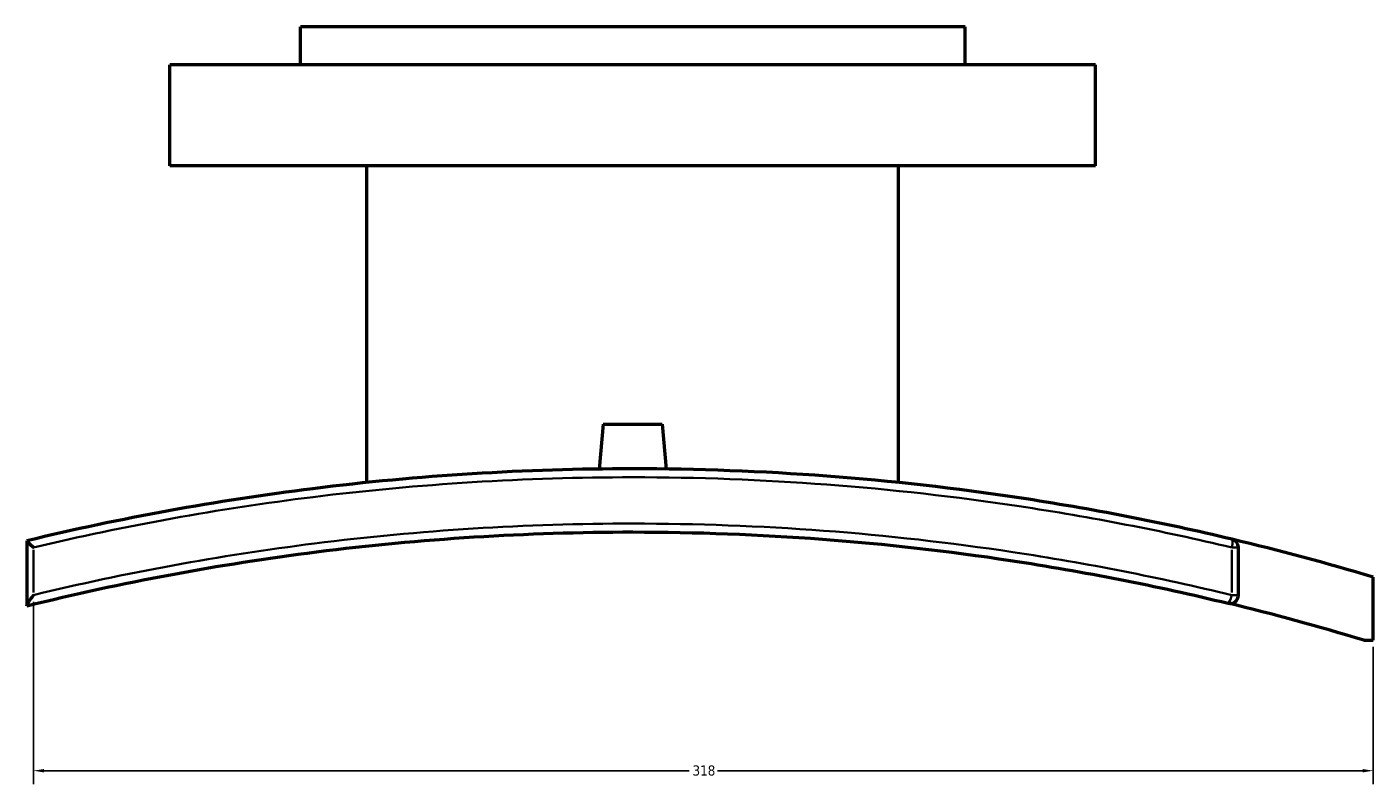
# Model space of a CAD drawing. Header units: millimetres. Extents: x -519 to 1054, y -357 to 828.
# Tile 6 of 10: x 305 to 625, y 183 to 363. Entities that reach past the tile are written whole.
import ezdxf

# ---------------------------------------------------------------- set-up
doc = ezdxf.new("R2010")
doc.units = ezdxf.units.MM
for name, color, linetype, lineweight in [('Dimension (ANSI)', 7, 'Continuous', 25), ('Visible (ANSI)', 7, 'Continuous', 50), ('Visible Narrow (ANSI)', 7, 'Continuous', 35)]:
    doc.layers.add(name, color=color, linetype=linetype, lineweight=lineweight)
doc.styles.add('Note Text (ANSI)', font='tahoma.ttf')
doc.dimstyles.new('Default - mm (ANSI)', dxfattribs={"dimtxt": 2.4, "dimasz": 2.5, "dimexe": 3.175, "dimexo": 1.6002, "dimgap": 0.8, "dimtad": 0, "dimtoh": 1, "dimdec": 0, "dimrnd": 1e-08, "dimzin": 4, "dimdsep": 46, "dimtxsty": 'Note Text (ANSI)', "dimcen": 0.09, "dimdle": 10, "dimclrd": 256, "dimclre": 256, "dimclrt": 5, "dimadec": 1, "dimazin": 1, "dimtfac": 1.27, "dimtofl": 0, "dimtmove": 0, "dimatfit": 3, "dimfxl": 1, "dimtolj": 1, "dimtzin": 4, "dimlwd": -1, "dimlwe": -1, "dimarcsym": 0})

# ---------------------------------------------------------------- blocks, each defined once
blk = doc.blocks.new('*D6')
at = {"layer": 'Defpoints', "color": 0, "transparency": 16777216}
for p in [(306.53, 228.16), (624.93, 217.43), (624.93, 186.43)]:
    blk.add_point(p, dxfattribs=at)
at = {"layer": 'Dimension (ANSI)', "transparency": 16777216}
for p, q in [((306.53, 226.56), (306.53, 183.25)), ((624.93, 215.83), (624.93, 183.25)), ((309.03, 186.43), (462.37, 186.43)), ((622.43, 186.43), (469.1, 186.43))]:
    blk.add_line(p, q, dxfattribs=at)
for points in [[(309.03, 186.84), (309.03, 186.01), (306.53, 186.43)], [(622.43, 186.84), (622.43, 186.01), (624.93, 186.43)]]:
    blk.add_solid(points, dxfattribs=at)
at = {"layer": 'Dimension (ANSI)', "color": 5, "transparency": 16777216, "insert": (463.17, 187.68), "char_height": 2.4, "attachment_point": 1, "style": 'Note Text (ANSI)'}
blk.add_mtext('\\A1;318', dxfattribs=at)

msp = doc.modelspace()

# ---------------------------------------------------------------- linework, layer by layer
at = {"layer": 'Visible (ANSI)'}
for p, q in [((527.93, 363.15), (369.93, 363.15)), ((369.93, 354.15), (369.93, 363.15)), ((527.93, 354.15), (527.93, 363.15)), ((558.93, 354.15), (338.93, 354.15)), ((338.93, 330.15), (338.93, 354.15)), ((558.93, 330.15), (558.93, 354.15)), ((558.93, 330.15), (338.93, 330.15)), ((385.73, 254.89), (385.73, 330.15)), ((512.13, 254.89), (512.13, 330.15)), ((441.93, 268.75), (441, 258.1)), ((441.93, 268.75), (455.93, 268.75)), ((455.93, 268.75), (456.87, 258.1)), ((304.93, 241.05), (304.93, 241.03)), ((304.93, 241.03), (304.93, 225.68)), ((592.93, 228.16), (592.93, 239.48)), ((624.93, 217.43), (624.93, 232.43)), ((304.93, 225.68), (304.93, 225.61)), ((622.73, 217.43), (624.93, 217.43))]:
    msp.add_line(p, q, dxfattribs=at)
for centre, radius, start, end in [((448.93, -356.85), 615, 73.37067, 76.60591), ((590.93, 239.48), 2, 0, 76.6059), ((590.93, 228.16), 2, 256.3565, 0), ((448.93, -356.85), 600, 73.1626, 76.35648)]:
    msp.add_arc(centre, radius, start, end, dxfattribs=at)
for points, knots in [([(591.4, 241.42), (574.79, 245.38), (557.91, 248.66), (510.6, 255.81), (479.77, 258.15), (448.93, 258.15), (423.48, 258.15), (398.03, 256.56), (349.9, 250.57), (327.16, 246.41), (304.93, 241.05)], [-29.648125, -29.648125, -29.648125, -29.648125, -24.440005, -24.440005, -15.220515, -15.220515, -15.220515, -7.610257, -7.610257, -0.63168, -0.63168, -0.63168, -0.63168]), ([(304.93, 225.61), (327.42, 231.17), (350.44, 235.48), (398.6, 241.56), (423.77, 243.15), (448.93, 243.15), (479.05, 243.15), (509.17, 240.86), (556.2, 233.75), (573.48, 230.34), (590.46, 226.22)], [-32.824533, -32.824533, -32.824533, -32.824533, -25.706561, -25.706561, -18.130974, -18.130974, -18.130974, -9.065487, -9.065487, -3.698464, -3.698464, -3.698464, -3.698464]), ([(306.53, 239.48), (306.53, 239.48), (306.52, 239.48), (306.3, 239.66), (306.08, 239.85), (305.69, 240.19), (305.51, 240.35), (305.22, 240.63), (305.11, 240.76), (304.97, 240.93), (304.93, 240.99), (304.93, 241.03)], [-0.3164714, -0.3164714, -0.3164714, -0.3164714, -0.3156689, -0.3156689, -0.2282011, -0.2282011, -0.1444321, -0.1444321, -0.0654642, -0.0654642, 0, 0, 0, 0]), ([(304.93, 225.68), (304.93, 225.73), (304.96, 225.8), (305.06, 226.03), (305.15, 226.19), (305.41, 226.62), (305.6, 226.9), (306.03, 227.5), (306.27, 227.83), (306.52, 228.16), (306.53, 228.16), (306.53, 228.16)], [-0.3743599, -0.3743599, -0.3743599, -0.3743599, -0.3175453, -0.3175453, -0.2375919, -0.2375919, -0.124117, -0.124117, 0, 0, 0.0010204, 0.0010204, 0.0010204, 0.0010204])]:
    msp.add_open_spline(points, degree=3, knots=knots, dxfattribs=at)
at = {"layer": 'Visible Narrow (ANSI)'}
for p, q in [((306.53, 228.73), (306.53, 238.91)), ((591.34, 238.91), (591.34, 228.73)), ((592.93, 239.48), (591.47, 239.48)), ((591.47, 228.16), (592.93, 228.16))]:
    msp.add_line(p, q, dxfattribs=at)
for centre, major_axis, ratio, start_param, end_param in [((590.93, 239.48), (0.46, 1.95), 0.198495, 4.835799, 6.207007), ((590.93, 228.16), (-0.47, -1.94), 0.198296, 0.080945, 1.537947)]:
    msp.add_ellipse(centre, major_axis=major_axis, ratio=ratio, start_param=start_param, end_param=end_param, dxfattribs=at)
for points, knots in [([(306.53, 239.48), (328.26, 244.63), (350.46, 248.66), (398.05, 254.57), (423.49, 256.15), (448.93, 256.15), (479.75, 256.15), (510.58, 253.82), (557.87, 246.69), (574.74, 243.42), (591.34, 239.48)], [0.792421, 0.792421, 0.792421, 0.792421, 7.610257, 7.610257, 15.220515, 15.220515, 15.220515, 24.440005, 24.440005, 29.648125, 29.648125, 29.648125, 29.648125]), ([(591.34, 228.16), (574.25, 232.3), (556.86, 235.72), (509.55, 242.86), (479.24, 245.15), (448.93, 245.15), (423.61, 245.15), (398.28, 243.55), (350.69, 237.56), (328.36, 233.45), (306.53, 228.16)], [3.698464, 3.698464, 3.698464, 3.698464, 9.065487, 9.065487, 18.130974, 18.130974, 18.130974, 25.706561, 25.706561, 32.563927, 32.563927, 32.563927, 32.563927])]:
    msp.add_open_spline(points, degree=3, knots=knots, dxfattribs=at)

# ---------------------------------------------------------------- dimensions: what is measured, and where the dimension line sits
at = {"layer": 'Dimension (ANSI)'}
dim = msp.add_linear_dim(base=(624.93, 186.43), p1=(306.53, 228.16), p2=(624.93, 217.43), angle=180, dimstyle='Default - mm (ANSI)', override={"dimgap": 0.8, "dimtoh": 0, "dimdec": 0, "dimtol": 0, "dimlim": 0, "dimtp": 0, "dimtm": 0, "dimtdec": 2, "dimatfit": 1}, dxfattribs=at)
dim.commit()
dim.dimension.update_dxf_attribs({"geometry": '*D6', "text_midpoint": (465.73, 186.43), "dimtype": 160})

doc.saveas('drawing.dxf')
